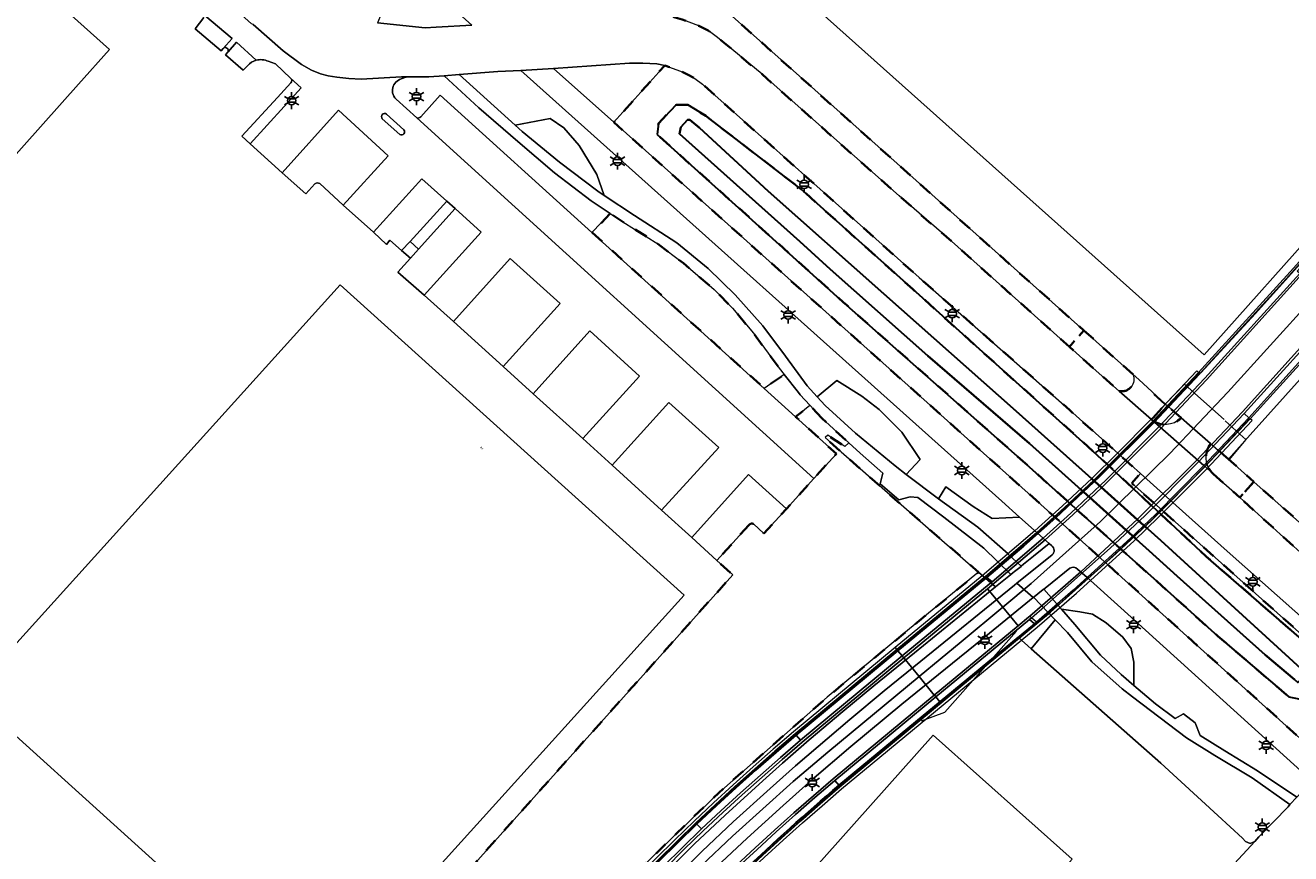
# Model space of a CAD drawing. Extents: x 105780 to 185197, y 477999 to 525027.
# Tile 184 of 256: x 109532 to 109722, y 478385 to 478509. Entities that reach past the tile are written whole.
import ezdxf
from ezdxf.enums import TextEntityAlignment as Align

# ---------------------------------------------------------------- set-up
doc = ezdxf.new("R2010")
doc.units = 0
doc.linetypes.add('XX-HIDDEN', pattern=[4, 2, -2])
for name, color, linetype, lineweight in [('B-GV-GR-BEPLANTING_CULTUUR_VASTE-PLANTENVAK-A', 252, 'Continuous', 5), ('B-GV-GR-MATERIAALGRENS-G', 252, 'XX-HIDDEN', 35), ('B-RO-IE-MEUBILAIR_WEGMEUBILAIR-S', 252, 'Continuous', 25), ('B-RO-IE-TERREINAFSCHEIDING_KUNSTMATIG_HEKWERK-G', 252, 'IE-TERREINAFSCHEIDING-KUNSTMATIG', 18), ('B-RO-IE-TERREINAFSCHEIDING_KUNSTMATIG_SCHUTTING-G', 252, 'IE-TERREINAFSCHEIDING-KUNSTMATIG-DICHT', 18), ('B-WE-GW-WATERGANG_SLOOT_INSTEEK-G', 252, 'Continuous', 30), ('B-XX-KG-KADASTRAAL_BEBOUWING-G', 252, 'Continuous', 20), ('B1-WE-GK-BESCHOEIING-G', 130, 'GK-BESCHOEIING', 35), ('B1-WE-KW-KUNSTWERK_DEK-BRUG', 252, 'Continuous', 18), ('B1-WE-KW-KUNSTWERK_GELUIDSWERING_SCHERM-G', 170, 'Continuous', 18), ('B1-WE-OG-BEBOUWING-T18', 7, 'Continuous', 18), ('B1-WE-OG-TERREIN_ERF-GV', 252, 'Continuous', 18), ('B1-WE-OG-WEG-GV', 7, 'Continuous', 18), ('B1-WE-VH-VERHARDING_ASFALT-GV', 252, 'Continuous', 18), ('B1-WE-VH-VERHARDING_BEDRIJFSVLOERPLAAT-GV', 252, 'Continuous', 18), ('B1-WE-VH-VERHARDING_BETON-GV', 252, 'Continuous', 18), ('B1-WE-VH-VERHARDING_BETONSTRAATSTEEN-GV', 252, 'Continuous', 18), ('B1-WE-VH-VERHARDING_HALFVERHARDING-GV', 252, 'Continuous', 18), ('B1-WE-VH-VERHARDING_TEGEL-GV', 252, 'Continuous', 18)]:
    doc.layers.add(name, color=color, linetype=linetype, lineweight=lineweight)
doc.styles.add('NLCS-ISO', font='NLCS-ISO.ttf')
doc.styles.add('NLCS-ISO-M200-T18', font='NLCS-ISO.ttf', dxfattribs={"height": 0.36})
doc.linetypes.add('GK-BESCHOEIING', pattern='A,30,-5,[1,NLCS.SHX,S=1,R=0,X=0,Y=0],-5', length=40)
doc.linetypes.add('IE-TERREINAFSCHEIDING-KUNSTMATIG', pattern='A,4,[82,NLCS.SHX,S=0.75,R=90,X=0,Y=0],4,-2', length=10)
doc.linetypes.add('IE-TERREINAFSCHEIDING-KUNSTMATIG-DICHT', pattern='A,8,-1,[82,NLCS.SHX,S=0.75,R=90,X=0,Y=0],-1', length=10)

# ---------------------------------------------------------------- blocks, each defined once
blk = doc.blocks.new('B-SIE-WEG_LICHTMAST-SO')
at = {"ltscale": 0.1}
for p, q in [((-1.1, 0.63), (-2.19, 1.27)), ((0, 1.27), (0, 2.53)), ((1.1, 0.63), (2.19, 1.27)), ((-1.1, -0.63), (-2.19, -1.27)), ((0, -1.27), (0, -2.53)), ((1.1, -0.63), (2.19, -1.27))]:
    blk.add_line(p, q, dxfattribs=at)
at = {"flags": 128}
for points in [[(-1.16, 0.5), (1.16, 0.5)], [(-1.16, -0.5), (1.16, -0.5)]]:
    blk.add_lwpolyline(points, dxfattribs=at)
at = {"ltscale": 0.1}
blk.add_circle((0, 0), 1.27, dxfattribs=at)
at = {"style": 'NLCS-ISO'}
blk.add_attdef('TYPE', text='', height=1.8, dxfattribs=at).set_placement((0, 2.53), align=Align.BOTTOM_CENTER)

msp = doc.modelspace()

# ---------------------------------------------------------------- linework, layer by layer
at = {"layer": 'B-GV-GR-BEPLANTING_CULTUUR_VASTE-PLANTENVAK-A', "flags": 128}
for points in [[(109586.411, 478520.31), (109586.172, 478519.853), (109585.856, 478519.25), (109588.193, 478515.86), (109588.697, 478514.623), (109588.399, 478513.408), (109587.941, 478512.492), (109586.979, 478512.034), (109586.062, 478511.163), (109585.513, 478510.522), (109584.959, 478509.208), (109592.143, 478508.469), (109593.804, 478508.565), (109599.142, 478508.892)], [(109628.124, 478502.839), (109626.925, 478503.062), (109624.833, 478503.197), (109622.829, 478503.188), (109611.446, 478502.379), (109620.489, 478494.297)], [(109606.527, 478502.096), (109603.04, 478501.926), (109597.24, 478501.465), (109605.658, 478493.87), (109610.919, 478494.855), (109612.97, 478493.458), (109615.281, 478490.814), (109617.952, 478486.455), (109619.04, 478483.312), (109623.604, 478480.328), (109629.94, 478476.202), (109634.66, 478472.353), (109638.693, 478468.412), (109642.893, 478463.737), (109646.284, 478459.204), (109649.537, 478454.742), (109651.035, 478453.101), (109653.997, 478455.527), (109657.757, 478453.165), (109660.343, 478451.199), (109663.762, 478447.795), (109666.503, 478443.7), (109664.416, 478441.443), (109669.255, 478437.772), (109670.343, 478439.578), (109674.443, 478436.606), (109677.343, 478434.829), (109681.445, 478435.02), (109678.779, 478437.407)], [(109605.658, 478493.87), (109606.712, 478492.919), (109612.326, 478488.315), (109618.079, 478483.94), (109619.04, 478483.312), (109617.952, 478486.455), (109615.281, 478490.814), (109612.97, 478493.458), (109610.919, 478494.855)], [(109648.481, 478453.391), (109648.231, 478453.713), (109646.084, 478456.427), (109643.08, 478454.358), (109647.793, 478450.093), (109649.93, 478451.826)], [(109651.035, 478453.101), (109652.254, 478451.765), (109656.801, 478447.607), (109662.734, 478442.719), (109664.416, 478441.443), (109666.503, 478443.7), (109663.762, 478447.795), (109660.343, 478451.199), (109657.757, 478453.165), (109653.997, 478455.527)], [(109655.8, 478446.174), (109655.2, 478445.645), (109652.617, 478447.311), (109652.216, 478446.996), (109654.614, 478444.804), (109668.957, 478432.28), (109675.29, 478426.778), (109677.841, 478424.562), (109679.821, 478426.17), (109680.108, 478426.403), (109676.082, 478430.378), (109670.064, 478435.002), (109666.154, 478437.954), (109665.006, 478438.085), (109663.317, 478437.646), (109660.513, 478440.021), (109660.883, 478441.605), (109657.469, 478444.653)], [(109681.445, 478435.02), (109677.343, 478434.829), (109674.443, 478436.606), (109670.343, 478439.578), (109669.255, 478437.772), (109675.163, 478433.519), (109679.705, 478429.493), (109679.703, 478429.488), (109681.682, 478427.657), (109682.052, 478427.956), (109683.543, 478429.163), (109684.818, 478430.194), (109685.874, 478431.055)], [(109687.727, 478421.192), (109689.749, 478418.907), (109693.617, 478414.3), (109696.693, 478411.398), (109698.616, 478409.768), (109698.624, 478413.238), (109698.202, 478415.308), (109696.964, 478417.005), (109694.425, 478419.145), (109692.407, 478420.466), (109690.495, 478420.807)], [(109698.392, 478408.046), (109696.849, 478409.256), (109692.304, 478413.298), (109688.629, 478417.696), (109686.78, 478419.619), (109683.176, 478415.274), (109702.68, 478398.07), (109711.202, 478390.251), (109714.92, 478386.84), (109715.381, 478386.313), (109716.087, 478386.011), (109716.774, 478386.356), (109717.382, 478387.036), (109721.795, 478391.549), (109722.019, 478391.898), (109716.363, 478395.877), (109710.789, 478399.243), (109706.516, 478401.902)]]:
    msp.add_lwpolyline(points, close=True, dxfattribs=at)
for points in [[(109589.48, 478501.119, 0.1049858), (109587.931, 478500.487)], [(109587.931, 478500.487, 0.2886532), (109587.255, 478498.721)], [(109587.255, 478498.721, 0.158917), (109587.797, 478497.765)], [(109590.881, 478494.976, 0.285375), (109591.477, 478495.093)], [(109690.124, 478427.234, 0.3371961), (109688.982, 478427.374)]]:
    msp.add_lwpolyline(points, format="xyb", dxfattribs=at)
for points in [[(109594.993, 478501.286), (109592.694, 478501.103), (109589.48, 478501.119)], [(109591.477, 478495.093), (109594.417, 478498.391), (109617.204, 478477.772), (109619.959, 478480.598), (109617.063, 478482.502), (109611.583, 478486.735), (109606.054, 478491.424), (109600.217, 478496.443), (109594.993, 478501.286)], [(109587.797, 478497.765), (109590.881, 478494.976)], [(109688.982, 478427.374), (109685.511, 478424.568), (109685.062, 478424.204), (109687.727, 478421.192), (109690.495, 478420.807), (109692.407, 478420.466), (109694.425, 478419.145), (109696.964, 478417.005), (109698.202, 478415.308), (109698.624, 478413.238), (109698.616, 478409.768), (109701.863, 478407.017), (109704.804, 478404.821), (109706.069, 478405.476), (109707.829, 478404.137), (109708.568, 478402.269), (109712.269, 478399.953), (109717.173, 478396.957), (109723.087, 478393.01), (109724.49, 478394.508), (109725.298, 478395.497), (109696.644, 478421.398)], [(109696.644, 478421.398), (109691.585, 478425.971), (109690.124, 478427.234)]]:
    msp.add_lwpolyline(points, dxfattribs=at)
at = {"layer": 'B-GV-GR-MATERIAALGRENS-G', "flags": 128}
for points in [[(109635.996, 478512.235), (109625.958, 478514.457), (109625.991, 478514.266), (109626.068, 478513.826), (109626.795, 478512.507), (109627.211, 478511.939), (109627.674, 478511.422), (109628.184, 478510.956), (109628.638, 478510.634), (109628.847, 478510.35), (109629.676, 478510.029), (109630.732, 478509.718), (109633.252, 478508.755), (109634.636, 478508.052), (109636.05, 478507.04), (109637.385, 478505.975), (109642.75, 478501.507), (109663.349, 478483.237), (109671.22, 478476.44), (109688.914, 478460.602), (109691.096, 478463.045), (109649.716, 478500)], [(109725.25, 478408.402), (109723.652, 478407.69), (109721.91, 478408.034), (109711.203, 478417.172), (109702.04, 478425.392), (109698.853, 478428.251), (109696.534, 478430.332), (109681.911, 478443.45), (109654.997, 478467.263), (109627.016, 478492.451), (109627.183, 478494.139), (109629.836, 478496.922), (109631.588, 478496.928), (109634.283, 478495.271), (109648.67, 478484.213), (109665.393, 478469.23), (109692.467, 478444.946), (109704.863, 478433.413), (109709.458, 478429.138), (109726.079, 478414.684), (109726.841, 478412.793), (109726.737, 478411.277)], [(109619.959, 478480.598), (109617.204, 478477.772), (109643.08, 478454.358), (109646.084, 478456.427), (109645.331, 478457.379), (109641.472, 478462.628), (109638.311, 478466.407), (109635.544, 478469.184), (109630.933, 478473.174), (109627.074, 478476.067), (109621.852, 478479.353)], [(109716.622, 478440.344), (109714.507, 478437.96), (109720.596, 478432.477), (109729.72, 478424.25), (109734.844, 478419.755), (109748.85, 478407.47), (109754.081, 478402.728), (109757.998, 478399.177), (109759.08, 478399.09), (109759.63, 478399.26), (109760.06, 478399.81), (109760.26, 478400.47), (109760.19, 478401.2), (109760.05, 478401.71), (109757.71, 478403.81)]]:
    msp.add_lwpolyline(points, close=True, dxfattribs=at)
for points in [[(109728.511, 478413.224), (109698.282, 478440.112), (109699.583, 478441.584), (109696.703, 478444.16), (109688.98, 478451.07), (109666.34, 478470.99), (109633.823, 478500), (109632.677, 478500.86), (109631.641, 478501.433), (109630.509, 478501.968), (109628.124, 478502.839), (109620.489, 478494.297), (109667.573, 478452.215), (109672.163, 478448.097), (109686.582, 478435.18), (109691.844, 478430.466), (109694.207, 478428.334), (109726.665, 478399.041), (109730.041, 478402.895)], [(109698.488, 478456.442), (109691.096, 478463.045), (109688.914, 478460.602), (109692.95, 478456.99), (109696.394, 478453.957)], [(109651.71, 478449.902), (109649.93, 478451.826), (109647.793, 478450.093), (109653.931, 478444.539), (109650.531, 478440.809), (109646.405, 478436.288), (109643.023, 478432.552), (109641.463, 478434.011)], [(109705.718, 478449.923), (109703.891, 478451.534), (109703.37, 478452.009), (109701.249, 478449.682)], [(109640.83, 478433.89), (109635.955, 478428.53), (109638.348, 478426.368), (109597.479, 478380.685), (109578.324, 478359.161), (109553.609, 478331.832), (109567.229, 478319.523), (109568.212, 478320.605), (109591.031, 478345.7), (109613.204, 478370.248), (109624.73, 478382.539), (109636.236, 478393.658), (109652.555, 478407.996), (109666.366, 478419.47), (109675.29, 478426.778), (109668.957, 478432.28), (109654.614, 478444.804), (109652.216, 478446.996), (109652.617, 478447.311), (109655.2, 478445.645), (109655.8, 478446.174), (109651.71, 478449.902)], [(109712.805, 478443.738), (109712.076, 478444.373), (109710.131, 478446.067)], [(109710.531, 478441.508), (109712.14, 478440.092), (109714.507, 478437.96), (109716.622, 478440.344), (109712.805, 478443.738)]]:
    msp.add_lwpolyline(points, dxfattribs=at)
for points in [[(109696.394, 478453.957, 0.6058496), (109698.488, 478456.442)], [(109701.249, 478449.682, 0.3947794), (109705.718, 478449.923)], [(109710.131, 478446.067, 0.3760515), (109710.531, 478441.508)], [(109641.463, 478434.011, 0.3220235), (109640.83, 478433.89)]]:
    msp.add_lwpolyline(points, format="xyb", dxfattribs=at)
at = {"layer": 'B-RO-IE-TERREINAFSCHEIDING_KUNSTMATIG_HEKWERK-G', "flags": 128}
for points in [[(109708.688, 478456.664), (109716.86, 478465.586), (109746.953, 478499)], [(109708.4, 478456.655), (109705.516, 478453.552), (109702.598, 478450.482), (109699.645, 478447.445), (109696.658, 478444.442), (109693.638, 478441.472), (109690.283, 478438.288), (109686.88, 478435.154), (109683.431, 478432.072), (109679.936, 478429.042), (109676.396, 478426.065), (109676.261, 478425.952), (109676.125, 478425.84), (109663.424, 478415.368)], [(109712.148, 478449.663), (109708.234, 478453.184), (109706.231, 478454.986), (109706.213, 478455.002), (109703.262, 478451.918)], [(109701.605, 478453.419), (109703.262, 478451.918)], [(109716.035, 478449.831), (109713.142, 478446.721), (109710.217, 478443.642), (109707.259, 478440.595), (109704.268, 478437.579), (109701.245, 478434.596), (109697.818, 478431.374), (109694.356, 478428.189), (109690.86, 478425.041), (109687.33, 478421.931), (109683.767, 478418.86), (109654.393, 478394.588), (109651.447, 478392.055), (109648.524, 478389.494), (109645.627, 478386.906), (109642.754, 478384.289), (109639.906, 478381.646), (109637.13, 478378.936), (109634.38, 478376.198), (109631.658, 478373.433), (109628.964, 478370.641), (109626.298, 478367.822), (109623.635, 478364.943), (109620.983, 478362.053), (109618.344, 478359.151), (109615.717, 478356.239), (109613.103, 478353.315), (109568.348, 478303.621), (109561.639, 478296.172)], [(109712.324, 478449.503), (109714.521, 478447.499)], [(109714.521, 478447.499), (109715.403, 478446.694), (109714.662, 478445.79), (109712.93, 478443.68), (109714.098, 478442.63)], [(109638.348, 478426.368), (109635.955, 478428.53)], [(109553.609, 478331.832), (109578.324, 478359.161), (109597.479, 478380.685), (109638.348, 478426.368)], [(109666.698, 478404.427), (109670.215, 478405.761), (109681, 478417.928)], [(109663.148, 478415.151), (109663.069, 478415.085), (109647.783, 478402.42), (109644.743, 478399.813), (109641.731, 478397.173), (109638.747, 478394.501), (109635.793, 478391.797), (109632.867, 478389.062), (109629.993, 478386.271), (109627.15, 478383.448), (109624.339, 478380.593), (109621.56, 478377.707), (109618.813, 478374.79), (109605.489, 478360.167), (109560.713, 478310.498), (109545.803, 478293.959), (109544.423, 478295.159), (109544.287, 478295.293), (109544.173, 478295.376)], [(109663.148, 478415.147), (109663.424, 478415.368)]]:
    msp.add_lwpolyline(points, dxfattribs=at)
at = {"layer": 'B-RO-IE-TERREINAFSCHEIDING_KUNSTMATIG_SCHUTTING-G', "flags": 128}
for points in [[(109751.147, 478503.731), (109758.585, 478511.991), (109765.343, 478519.496), (109779.537, 478535.259), (109793.729, 478551.018), (109807.929, 478566.787), (109822.197, 478582.631), (109823.141, 478583.68), (109823.495, 478583.351), (109823.839, 478583.031), (109824.182, 478583.444), (109823.474, 478584.065), (109823.835, 478584.441), (109823.632, 478584.659), (109746.541, 478499), (109722.582, 478472.378), (109708.331, 478456.719), (109708.4, 478456.655), (109708.521, 478456.542), (109708.591, 478456.619), (109721.027, 478470.301), (109722.758, 478472.206), (109746.886, 478499)], [(109831.394, 478577.698), (109831.189, 478577.866), (109830.835, 478577.471), (109830.125, 478578.113), (109829.755, 478577.725), (109830.126, 478577.423), (109830.468, 478577.08), (109815.248, 478560.177), (109801.038, 478544.396), (109786.873, 478528.665), (109772.687, 478512.91), (109760.162, 478499), (109758.49, 478497.143), (109746.146, 478483.458), (109724.754, 478459.744), (109715.886, 478449.913), (109708.992, 478442.609), (109701.905, 478435.473), (109698.101, 478431.863), (109689.491, 478424.047), (109683.988, 478419.266), (109683.674, 478418.998), (109669.483, 478407.277), (109654.323, 478394.744), (109654.287, 478394.714), (109651.344, 478392.184), (109648.425, 478389.625), (109645.531, 478387.039), (109642.661, 478384.426), (109639.817, 478381.785), (109639.792, 478381.766), (109637.011, 478379.05), (109634.256, 478376.307), (109631.529, 478373.537), (109628.83, 478370.74), (109626.158, 478367.916), (109623.498, 478365.04), (109620.85, 478362.153), (109618.215, 478359.255), (109615.591, 478356.345), (109612.98, 478353.425), (109612.936, 478353.377), (109598.017, 478336.844), (109583.135, 478320.295), (109568.237, 478303.728), (109568.348, 478303.621), (109568.403, 478303.568), (109613.152, 478353.272), (109615.766, 478356.195), (109618.392, 478359.107), (109621.031, 478362.008), (109623.682, 478364.898), (109626.345, 478367.777), (109629.011, 478370.595), (109631.705, 478373.387), (109634.426, 478376.152), (109637.175, 478378.889), (109639.951, 478381.599), (109642.798, 478384.242), (109645.671, 478386.858), (109648.568, 478389.446), (109651.49, 478392.006), (109654.436, 478394.538), (109686.099, 478420.776), (109695.959, 478429.566), (109701.29, 478434.549), (109709.164, 478442.456), (109716.081, 478449.785), (109730.384, 478465.543), (109760.51, 478499)], [(109745.694, 478495.679), (109748.685, 478499), (109752.141, 478502.838), (109751.867, 478503.083), (109748.191, 478499), (109723.526, 478471.604), (109709.254, 478455.872), (109702.327, 478448.535), (109694.444, 478440.639), (109689.134, 478435.643), (109684.974, 478431.889), (109677.297, 478425.307), (109676.866, 478424.95), (109663.804, 478414.187), (109663.967, 478413.988), (109663.982, 478413.969), (109664.045, 478413.893), (109676.618, 478424.245), (109685.259, 478431.634), (109689.419, 478435.389), (109693.797, 478439.492), (109702.612, 478448.281), (109709.534, 478455.615)], [(109751.498, 478503.415), (109751.183, 478503.697), (109751.147, 478503.731), (109746.886, 478499), (109722.758, 478472.206), (109721.027, 478470.301), (109708.591, 478456.619), (109708.521, 478456.542), (109701.583, 478449.196), (109693.459, 478441.074), (109686.864, 478434.919), (109682.072, 478430.667), (109676.522, 478425.959), (109677.297, 478425.307), (109684.974, 478431.889), (109689.134, 478435.643), (109694.444, 478440.639), (109702.327, 478448.535), (109709.254, 478455.872), (109723.526, 478471.604), (109723.146, 478471.937), (109747.521, 478499)], [(109757.778, 478497.781), (109757.491, 478498.038), (109751.036, 478490.869), (109714.928, 478450.85), (109707.989, 478443.5), (109699.178, 478434.711), (109690.616, 478426.84), (109682.975, 478420.163), (109683.054, 478420.093), (109683.246, 478419.923), (109685.192, 478421.595), (109695.049, 478430.376), (109700.259, 478435.24), (109708.256, 478443.263), (109715.177, 478450.593), (109729.425, 478466.29)], [(109676.321, 478426.128), (109684.036, 478432.733), (109688.193, 478436.481), (109692.571, 478440.58), (109701.391, 478449.367), (109708.331, 478456.719), (109708.048, 478456.981), (109701.185, 478449.71), (109696.096, 478444.56), (109692.282, 478440.837), (109687.904, 478436.738), (109683.748, 478432.991), (109675.817, 478426.209), (109662.763, 478415.453), (109663.008, 478415.155), (109676.064, 478425.913)], [(109708.521, 478456.542), (109708.4, 478456.655), (109708.331, 478456.719), (109701.391, 478449.367), (109692.571, 478440.58), (109688.193, 478436.481), (109684.036, 478432.733), (109676.321, 478426.128), (109676.396, 478426.065), (109676.522, 478425.959), (109682.072, 478430.667), (109686.864, 478434.919), (109693.459, 478441.074), (109701.583, 478449.196)], [(109716.081, 478449.785), (109709.164, 478442.456), (109701.29, 478434.549), (109695.959, 478429.566), (109686.099, 478420.776), (109654.436, 478394.538), (109651.49, 478392.006), (109648.568, 478389.446), (109645.671, 478386.858), (109642.798, 478384.242), (109639.951, 478381.599), (109637.175, 478378.889), (109634.426, 478376.152), (109631.705, 478373.387), (109629.011, 478370.595), (109626.345, 478367.777), (109623.682, 478364.898), (109621.031, 478362.008), (109618.392, 478359.107), (109615.766, 478356.195), (109613.152, 478353.272), (109568.403, 478303.568), (109568.711, 478303.299), (109613.457, 478352.998), (109616.07, 478355.92), (109618.695, 478358.831), (109621.333, 478361.731), (109623.983, 478364.62), (109626.645, 478367.498), (109629.308, 478370.312), (109631.999, 478373.1), (109634.716, 478375.861), (109637.461, 478378.596), (109640.233, 478381.303), (109643.077, 478383.942), (109645.946, 478386.555), (109648.839, 478389.14), (109651.758, 478391.697), (109654.7, 478394.226), (109684.072, 478418.497), (109689.97, 478423.617), (109698.583, 478431.437), (109702.383, 478435.047), (109709.47, 478442.184), (109716.384, 478449.51)], [(109676.522, 478425.959), (109676.396, 478426.065), (109676.321, 478426.128), (109676.064, 478425.913), (109663.008, 478415.155), (109663.069, 478415.081), (109663.171, 478414.957)], [(109682.943, 478419.667), (109683.246, 478419.923), (109683.054, 478420.093), (109682.975, 478420.163), (109682.8, 478420.013), (109681.231, 478418.717), (109668.632, 478408.312), (109668.7, 478408.229), (109668.859, 478408.036)], [(109663.008, 478415.155), (109662.763, 478415.453), (109647.473, 478402.782), (109644.429, 478400.171), (109641.412, 478397.527), (109638.424, 478394.852), (109635.465, 478392.145), (109632.535, 478389.406), (109629.657, 478386.61), (109626.811, 478383.783), (109623.995, 478380.924), (109621.212, 478378.034), (109618.461, 478375.113), (109605.131, 478360.484), (109560.366, 478310.812), (109560.663, 478310.552), (109605.418, 478360.226), (109618.744, 478374.85), (109621.491, 478377.768), (109624.271, 478380.655), (109627.083, 478383.511), (109629.926, 478386.335), (109632.801, 478389.127), (109635.728, 478391.863), (109638.684, 478394.567), (109641.668, 478397.239), (109644.681, 478399.88), (109647.722, 478402.488)], [(109590.684, 478343.493), (109605.551, 478359.989), (109605.61, 478360.055), (109618.93, 478374.674), (109621.674, 478377.589), (109624.45, 478380.472), (109627.258, 478383.325), (109630.097, 478386.146), (109632.968, 478388.936), (109635.897, 478391.671), (109638.855, 478394.375), (109641.841, 478397.047), (109644.855, 478399.689), (109647.896, 478402.299), (109663.171, 478414.957), (109663.069, 478415.081), (109663.008, 478415.155), (109647.722, 478402.488), (109644.681, 478399.88), (109641.668, 478397.239), (109638.684, 478394.567), (109635.728, 478391.863), (109632.801, 478389.127), (109629.926, 478386.335), (109627.083, 478383.511), (109624.271, 478380.655), (109621.491, 478377.768), (109618.744, 478374.85), (109605.418, 478360.226), (109560.663, 478310.552), (109560.713, 478310.494), (109560.831, 478310.357), (109575.772, 478326.905)], [(109664.045, 478413.893), (109663.982, 478413.969), (109663.967, 478413.988), (109663.804, 478414.187), (109648.539, 478401.538), (109645.508, 478398.938), (109642.505, 478396.306), (109639.53, 478393.642), (109636.583, 478390.947), (109633.666, 478388.22), (109630.8, 478385.436), (109627.965, 478382.621), (109625.162, 478379.774), (109622.39, 478376.897), (109619.65, 478373.989), (109606.351, 478359.39), (109606.292, 478359.325), (109606.484, 478359.154), (109606.576, 478359.071), (109619.939, 478373.737), (109622.673, 478376.641), (109625.439, 478379.513), (109628.237, 478382.355), (109631.067, 478385.166), (109633.928, 478387.944), (109636.841, 478390.666), (109639.783, 478393.357), (109642.753, 478396.017), (109645.751, 478398.645), (109648.777, 478401.241)], [(109668.859, 478408.036), (109668.7, 478408.229), (109668.632, 478408.312), (109653.422, 478395.737), (109650.462, 478393.192), (109647.527, 478390.62), (109644.616, 478388.019), (109641.73, 478385.391), (109638.869, 478382.736), (109636.079, 478380.013), (109633.317, 478377.263), (109630.582, 478374.485), (109627.876, 478371.68), (109625.197, 478368.848), (109622.53, 478365.964), (109619.875, 478363.07), (109617.232, 478360.164), (109614.602, 478357.248), (109611.983, 478354.32), (109611.938, 478354.271), (109612.018, 478354.199), (109612.205, 478354.032), (109612.249, 478354.081), (109614.863, 478357.003), (109617.489, 478359.915), (109620.127, 478362.815), (109622.777, 478365.704), (109625.439, 478368.583), (109625.459, 478368.604), (109628.135, 478371.433), (109630.838, 478374.235), (109633.57, 478377.01), (109636.329, 478379.757), (109639.115, 478382.477), (109639.148, 478382.508), (109641.999, 478385.154), (109644.875, 478387.773), (109647.776, 478390.364), (109650.702, 478392.928), (109653.652, 478395.464), (109653.687, 478395.493)]]:
    msp.add_lwpolyline(points, close=True, dxfattribs=at)
at = {"layer": 'B-WE-GW-WATERGANG_SLOOT_INSTEEK-G', "flags": 128}
for points in [[(109627.016, 478492.451), (109654.997, 478467.263), (109681.911, 478443.45), (109696.534, 478430.332), (109698.853, 478428.251), (109702.04, 478425.392), (109711.203, 478417.172), (109721.91, 478408.034), (109723.652, 478407.69), (109725.25, 478408.402), (109726.737, 478411.277), (109726.841, 478412.793), (109726.079, 478414.684), (109709.458, 478429.138), (109704.863, 478433.413), (109692.467, 478444.946), (109665.393, 478469.23), (109648.67, 478484.213), (109634.283, 478495.271), (109631.588, 478496.928), (109629.836, 478496.922), (109627.183, 478494.139)], [(109723.234, 478410.178), (109722.724, 478410.659), (109718.349, 478414.343), (109705.131, 478426.153), (109700.911, 478429.947), (109682.952, 478446.093), (109667.677, 478459.246), (109652.98, 478472.265), (109648.445, 478476.419), (109630.347, 478492.568), (109630.551, 478493.552), (109631.575, 478494.687), (109631.924, 478494.676), (109633.344, 478493.469), (109643.661, 478483.959), (109661.023, 478468.531), (109680.941, 478450.929), (109702.641, 478431.507), (109706.186, 478428.335), (109724.272, 478411.778), (109724.312, 478411.194)], [(109724.312, 478411.194), (109724.272, 478411.778), (109706.186, 478428.335), (109702.641, 478431.507), (109680.941, 478450.929), (109661.023, 478468.531), (109643.661, 478483.959), (109633.344, 478493.469), (109631.924, 478494.676), (109631.575, 478494.687), (109630.551, 478493.552), (109630.347, 478492.568), (109648.445, 478476.419), (109652.98, 478472.265), (109667.677, 478459.246), (109682.952, 478446.093), (109700.911, 478429.947), (109705.131, 478426.153), (109718.349, 478414.343), (109722.724, 478410.659), (109723.234, 478410.178)]]:
    msp.add_lwpolyline(points, close=True, dxfattribs=at)
at = {"layer": 'B-XX-KG-KADASTRAAL_BEBOUWING-G', "flags": 128}
for points in [[(109506.261, 478640.783), (109510.908, 478636.607), (109579.396, 478575.074), (109587.729, 478584.4), (109588.17, 478584.006), (109588.628, 478584.519), (109591.223, 478582.2), (109592.946, 478584.128), (109595.29, 478586.752), (109598.17, 478584.179), (109637.55, 478548.99), (109635.864, 478547.103), (109638.328, 478544.901), (109637.814, 478544.325), (109638.351, 478543.845), (109627.796, 478532.033), (109709.19, 478459.407), (109746.329, 478501.031), (109535.603, 478689.813), (109498.181, 478648.042)], [(109498.11, 478505.281), (109501.279, 478502.454), (109499.089, 478500), (109468.544, 478465.773), (109491.442, 478445.524), (109540.057, 478500), (109544.731, 478505.237), (109521.828, 478525.676), (109510.336, 478512.666), (109507.159, 478515.501), (109514.733, 478523.988), (109504.716, 478532.928), (109487.387, 478513.511), (109497.445, 478504.536)], [(109579.365, 478469.892), (109523.76, 478408.41), (109575.357, 478361.743), (109631.052, 478423.318)], [(109607.405, 478291.93), (109607.562, 478292.106), (109621.626, 478307.879), (109631.04, 478299.486), (109650.895, 478321.756), (109641.449, 478330.179), (109659.917, 478350.893), (109669.422, 478342.418), (109689.357, 478364.777), (109679.95, 478373.164), (109689.331, 478383.685), (109668.457, 478402.295), (109586.597, 478310.482)]]:
    msp.add_lwpolyline(points, close=True, dxfattribs=at)
at = {"layer": 'B1-WE-GK-BESCHOEIING-G', "flags": 128}
for points in [[(109700.607, 478433.328), (109692.252, 478440.805)], [(109690.552, 478439.261), (109698.882, 478431.771)]]:
    msp.add_lwpolyline(points, dxfattribs=at)
at = {"layer": 'B1-WE-KW-KUNSTWERK_DEK-BRUG', "flags": 128}
for points in [[(109722.582, 478472.378), (109708.331, 478456.719), (109708.048, 478456.981), (109701.185, 478449.71), (109696.096, 478444.56), (109692.282, 478440.837), (109687.904, 478436.738), (109683.748, 478432.991), (109675.817, 478426.209), (109662.763, 478415.453), (109647.473, 478402.782), (109644.429, 478400.171), (109641.412, 478397.527), (109638.424, 478394.852), (109635.465, 478392.145), (109632.535, 478389.406), (109629.657, 478386.61), (109626.811, 478383.783)], [(109643.077, 478383.942), (109645.946, 478386.555), (109648.839, 478389.14), (109651.758, 478391.697), (109654.7, 478394.226), (109684.072, 478418.497), (109689.97, 478423.617), (109698.583, 478431.437), (109702.383, 478435.047), (109709.47, 478442.184), (109716.384, 478449.51), (109716.081, 478449.785), (109730.384, 478465.543)]]:
    msp.add_lwpolyline(points, dxfattribs=at)
at = {"layer": 'B1-WE-KW-KUNSTWERK_GELUIDSWERING_SCHERM-G', "flags": 128}
msp.add_lwpolyline([(109708.427, 478456.77), (109708.591, 478456.619), (109712.723, 478461.084), (109721.027, 478470.301), (109758.585, 478511.991), (109765.343, 478519.496), (109779.537, 478535.259), (109793.729, 478551.018), (109807.929, 478566.787), (109818.541, 478578.544), (109822.197, 478582.631), (109822.04, 478582.772)], dxfattribs=at)
at = {"layer": 'B1-WE-OG-TERREIN_ERF-GV', "flags": 128}
for points in [[(109535.603, 478689.813), (109746.329, 478501.031), (109709.19, 478459.407), (109627.796, 478532.033), (109638.351, 478543.845), (109637.814, 478544.325), (109638.328, 478544.901), (109635.864, 478547.103), (109637.55, 478548.99), (109598.17, 478584.179), (109595.29, 478586.752), (109592.946, 478584.128), (109591.223, 478582.2), (109588.628, 478584.519), (109588.17, 478584.006), (109587.729, 478584.4), (109579.396, 478575.074), (109510.908, 478636.607), (109506.261, 478640.783), (109498.181, 478648.042)], [(109579.365, 478469.892), (109631.052, 478423.318), (109575.357, 478361.743), (109523.76, 478408.41)], [(109732.718, 478465.985), (109729.781, 478462.664), (109716.079, 478447.388), (109712.805, 478443.738), (109716.622, 478440.344), (109757.71, 478403.81), (109762.708, 478409.22), (109762.83, 478408.98), (109765.98, 478406.61), (109769.461, 478409.499), (109769.472, 478410.012), (109774.193, 478415.245), (109759.396, 478428.595), (109766.021, 478435.939)], [(109650.895, 478321.756), (109631.04, 478299.486), (109621.626, 478307.879), (109607.562, 478292.106), (109607.405, 478291.93), (109586.597, 478310.482), (109668.457, 478402.295), (109689.331, 478383.685), (109679.95, 478373.164), (109689.357, 478364.777), (109669.422, 478342.418), (109659.917, 478350.893), (109641.449, 478330.179)]]:
    msp.add_lwpolyline(points, close=True, dxfattribs=at)
for points in [[(109635.996, 478512.235), (109649.716, 478500), (109691.096, 478463.045), (109698.488, 478456.442), (109699.333, 478455.688), (109703.37, 478452.009), (109703.891, 478451.534), (109705.718, 478449.923), (109706.985, 478448.807), (109710.131, 478446.067), (109712.076, 478444.373), (109712.805, 478443.738), (109716.079, 478447.388), (109729.781, 478462.664), (109732.718, 478465.985), (109732.556, 478466.131), (109763.113, 478500), (109819.851, 478562.888)], [(109521.828, 478525.676), (109544.731, 478505.237), (109540.057, 478500), (109491.442, 478445.524), (109477.851, 478430.295), (109464.395, 478415.216), (109441.615, 478435.545), (109441.716, 478435.658), (109435.877, 478440.868), (109445.869, 478452.065), (109451.735, 478446.83), (109454.848, 478450.318), (109448.965, 478455.568), (109459.116, 478466.943), (109464.946, 478461.741), (109468.544, 478465.773), (109499.089, 478500), (109501.279, 478502.454), (109498.11, 478505.281), (109497.445, 478504.536), (109487.387, 478513.511)], [(109561.778, 478505.372), (109561.495, 478505.007), (109557.591, 478508.344), (109558.904, 478510.051)], [(109565.499, 478502.838), (109564.79, 478502.124), (109562.128, 478504.437), (109562.44, 478504.772), (109562.515, 478504.859), (109562.523, 478504.869)], [(109571.934, 478500.923), (109569.656, 478503.048), (109568.578, 478503.453)], [(109575.582, 478485.038), (109574.207, 478483.535), (109570.671, 478486.734), (109565.869, 478491.085), (109564.625, 478492.212), (109569.947, 478498.011), (109571.969, 478500.214)], [(109579.841, 478481.876), (109576.295, 478485.097)], [(109597.479, 478380.685), (109638.348, 478426.368), (109635.955, 478428.53), (109632.189, 478431.987), (109627.647, 478436.08), (109620.236, 478442.852), (109615.819, 478446.808), (109608.364, 478453.548), (109603.862, 478457.654), (109596.412, 478464.376), (109592.012, 478468.344), (109588.041, 478471.809), (109589.927, 478473.898), (109588.61, 478475.045), (109586.855, 478476.603), (109586.341, 478475.97), (109584.373, 478477.804), (109579.841, 478481.876)], [(109703.83, 478371.79), (109708.74, 478377.38), (109713.149, 478382.4), (109716.774, 478386.356), (109716.087, 478386.011), (109715.381, 478386.313), (109714.92, 478386.84), (109711.202, 478390.251), (109702.68, 478398.07), (109683.176, 478415.274), (109681.208, 478417.01), (109679.504, 478415.603), (109669.533, 478407.367), (109666.942, 478405.23), (109654.262, 478394.772)]]:
    msp.add_lwpolyline(points, dxfattribs=at)
at = {"layer": 'B1-WE-OG-TERREIN_ERF-GV'}
for points in [[(109562.523, 478504.869, 0.852642), (109561.778, 478505.372)], [(109566.753, 478503.604, 0.1416867), (109565.499, 478502.838)], [(109568.578, 478503.453, 0.1776806), (109566.753, 478503.604)], [(109571.969, 478500.214, 0.3977768), (109571.934, 478500.923)], [(109576.295, 478485.097, 0.3706148), (109575.582, 478485.038)], [(109654.262, 478394.772, 0.0133128), (109639.8, 478381.746)]]:
    msp.add_lwpolyline(points, format="xyb", dxfattribs=at)
at = {"layer": 'B1-WE-OG-WEG-GV', "flags": 128}
msp.add_lwpolyline([(109677.841, 478424.562), (109675.29, 478426.778), (109666.366, 478419.47), (109652.555, 478407.996), (109636.236, 478393.658), (109624.73, 478382.539), (109613.204, 478370.248), (109591.031, 478345.7), (109568.212, 478320.605), (109567.229, 478319.523), (109552.697, 478303.528), (109555.077, 478301.363), (109573.281, 478321.46), (109610.791, 478362.985), (109618.217, 478371.15), (109625.975, 478379.316), (109632.628, 478386.001), (109637.223, 478390.308), (109642.849, 478395.437), (109645.844, 478398.091), (109649.836, 478401.586), (109654.884, 478405.835), (109659.563, 478409.715), (109665.648, 478414.661)], close=True, dxfattribs=at)
msp.add_lwpolyline([(109654.262, 478394.772), (109666.942, 478405.23), (109669.533, 478407.367), (109679.504, 478415.603), (109681.208, 478417.01), (109683.176, 478415.274), (109686.78, 478419.619), (109683.533, 478422.995), (109683.465, 478422.939), (109675.795, 478416.719), (109663.765, 478406.963), (109656.087, 478400.586), (109650.246, 478395.576), (109645.936, 478391.754), (109640.539, 478386.848), (109635.922, 478382.508)], dxfattribs=at)
at = {"layer": 'B1-WE-OG-WEG-GV'}
msp.add_lwpolyline([(109639.8, 478381.746, -0.0133128), (109654.262, 478394.772)], format="xyb", dxfattribs=at)
at = {"layer": 'B1-WE-VH-VERHARDING_ASFALT-GV', "flags": 128}
for points in [[(109558.904, 478510.051), (109557.591, 478508.344), (109561.495, 478505.007), (109561.778, 478505.372), (109563.124, 478506.871), (109559.063, 478510.331)], [(109566.292, 478508.996), (109570.821, 478505.012), (109573.584, 478502.985), (109575.056, 478502.139), (109576.417, 478501.581), (109577.555, 478501.257), (109578.868, 478501.055), (109580.684, 478500.892), (109582.503, 478500.766), (109588.564, 478501.124), (109589.48, 478501.119), (109592.694, 478501.103), (109594.993, 478501.286), (109597.24, 478501.465), (109603.04, 478501.926), (109606.527, 478502.096), (109611.446, 478502.379), (109622.829, 478503.188), (109624.833, 478503.197), (109626.925, 478503.062), (109628.124, 478502.839), (109630.509, 478501.968), (109631.641, 478501.433), (109632.677, 478500.86), (109633.823, 478500), (109666.34, 478470.99), (109688.98, 478451.07), (109696.703, 478444.16), (109699.583, 478441.584), (109704.028, 478437.607), (109712.62, 478429.92), (109725.44, 478418.55)], [(109599.142, 478508.892), (109593.804, 478508.565), (109592.143, 478508.469), (109584.959, 478509.208)], [(109714.507, 478437.96), (109712.14, 478440.092), (109710.531, 478441.508), (109709.106, 478442.763), (109701.727, 478449.261), (109701.249, 478449.682), (109696.394, 478453.957), (109692.95, 478456.99), (109688.914, 478460.602), (109671.22, 478476.44), (109663.349, 478483.237), (109642.75, 478501.507), (109637.385, 478505.975), (109636.05, 478507.04), (109634.636, 478508.052), (109633.252, 478508.755), (109630.732, 478509.718)], [(109566.753, 478503.604), (109563.777, 478506.332), (109562.523, 478504.869), (109562.515, 478504.859), (109562.44, 478504.772), (109562.128, 478504.437), (109564.79, 478502.124), (109565.499, 478502.838)], [(109729.72, 478424.25), (109720.596, 478432.477), (109714.507, 478437.96)], [(109723.087, 478393.01), (109722.019, 478391.898), (109721.795, 478391.549), (109717.382, 478387.036), (109716.774, 478386.356), (109713.149, 478382.4), (109708.74, 478377.38), (109703.83, 478371.79), (109624.61, 478282.95), (109622.5, 478280.59), (109617.34, 478275.14), (109608.94, 478266.06)]]:
    msp.add_lwpolyline(points, dxfattribs=at)
at = {"layer": 'B1-WE-VH-VERHARDING_ASFALT-GV'}
msp.add_lwpolyline([(109565.499, 478502.838, -0.1416867), (109566.753, 478503.604)], format="xyb", dxfattribs=at)
at = {"layer": 'B1-WE-VH-VERHARDING_BEDRIJFSVLOERPLAAT-GV', "flags": 128}
msp.add_lwpolyline([(109591.13, 478475.231), (109589.867, 478476.415), (109588.61, 478475.045), (109589.927, 478473.898)], close=True, dxfattribs=at)
at = {"layer": 'B1-WE-VH-VERHARDING_BETON-GV', "flags": 128}
for points in [[(109758.49, 478497.143), (109758.137, 478497.459), (109729.805, 478465.988), (109729.425, 478466.29), (109715.177, 478450.593), (109715.886, 478449.913), (109724.754, 478459.744), (109746.146, 478483.458)], [(109748.365, 478493.274), (109745.694, 478495.679), (109709.534, 478455.615), (109702.612, 478448.281), (109693.797, 478439.492), (109689.419, 478435.389), (109685.259, 478431.634), (109676.618, 478424.245), (109678.905, 478421.504), (109683.179, 478425.071), (109693.6, 478434.389), (109704.031, 478444.586), (109712.731, 478453.785), (109725.425, 478467.804), (109732.212, 478474.792), (109737.375, 478480.509), (109742.941, 478487.25)], [(109751.036, 478490.869), (109748.365, 478493.274), (109742.941, 478487.25), (109737.375, 478480.509), (109732.212, 478474.792), (109725.425, 478467.804), (109712.731, 478453.785), (109704.031, 478444.586), (109693.6, 478434.389), (109683.179, 478425.071), (109678.905, 478421.504), (109681.231, 478418.717), (109682.8, 478420.013), (109682.975, 478420.163), (109690.616, 478426.84), (109699.178, 478434.711), (109707.989, 478443.5), (109714.928, 478450.85)], [(109677.297, 478425.307), (109676.522, 478425.959), (109663.171, 478414.957), (109663.804, 478414.187), (109676.866, 478424.95)], [(109678.905, 478421.504), (109676.618, 478424.245), (109664.045, 478413.893), (109666.334, 478411.108), (109672.661, 478416.293)], [(109681.231, 478418.717), (109678.905, 478421.504), (109672.661, 478416.293), (109666.334, 478411.108), (109668.632, 478408.312)], [(109683.674, 478418.998), (109682.943, 478419.667), (109668.859, 478408.036), (109669.483, 478407.277)], [(109683.246, 478419.923), (109682.943, 478419.667), (109683.674, 478418.998), (109683.988, 478419.266)], [(109663.804, 478414.187), (109663.171, 478414.957), (109647.896, 478402.299), (109648.539, 478401.538)], [(109666.334, 478411.108), (109664.045, 478413.893), (109648.777, 478401.241), (109645.751, 478398.645), (109642.753, 478396.017), (109639.783, 478393.357), (109636.841, 478390.666), (109633.928, 478387.944), (109631.067, 478385.166), (109628.237, 478382.355), (109625.439, 478379.513), (109622.673, 478376.641), (109619.939, 478373.737), (109606.576, 478359.071), (109609.255, 478356.673), (109623.639, 478372.434), (109633.652, 478382.755), (109638.335, 478387.151), (109647.448, 478395.346), (109652.614, 478399.763)], [(109669.483, 478407.277), (109668.859, 478408.036), (109653.687, 478395.493), (109654.323, 478394.744)], [(109648.539, 478401.538), (109647.896, 478402.299), (109644.855, 478399.689), (109641.841, 478397.047), (109638.855, 478394.375), (109635.897, 478391.671), (109632.968, 478388.936), (109633.666, 478388.22), (109636.583, 478390.947), (109639.53, 478393.642), (109642.505, 478396.306), (109645.508, 478398.938)], [(109654.323, 478394.744), (109653.687, 478395.493), (109653.652, 478395.464), (109650.702, 478392.928), (109647.776, 478390.364), (109644.875, 478387.773), (109641.999, 478385.154), (109639.148, 478382.508), (109639.817, 478381.785), (109642.661, 478384.426), (109645.531, 478387.039), (109648.425, 478389.625), (109651.344, 478392.184), (109654.287, 478394.714)], [(109633.666, 478388.22), (109632.968, 478388.936), (109630.097, 478386.146), (109627.258, 478383.325), (109624.45, 478380.472), (109621.674, 478377.589), (109618.93, 478374.674), (109619.65, 478373.989), (109622.39, 478376.897), (109625.162, 478379.774), (109627.965, 478382.621), (109630.8, 478385.436)]]:
    msp.add_lwpolyline(points, close=True, dxfattribs=at)
msp.add_lwpolyline([(109638.869, 478382.736), (109641.73, 478385.391), (109644.616, 478388.019), (109647.527, 478390.62), (109650.462, 478393.192), (109653.422, 478395.737), (109668.632, 478408.312), (109666.334, 478411.108), (109652.614, 478399.763), (109647.448, 478395.346), (109638.335, 478387.151), (109633.652, 478382.755)], dxfattribs=at)
at = {"layer": 'B1-WE-VH-VERHARDING_BETONSTRAATSTEEN-GV', "flags": 128}
for points in [[(109589.48, 478501.119), (109588.564, 478501.124), (109582.503, 478500.766), (109580.684, 478500.892), (109578.868, 478501.055), (109577.555, 478501.257), (109576.417, 478501.581), (109575.056, 478502.139), (109573.584, 478502.985), (109570.821, 478505.012), (109566.292, 478508.996), (109566.068, 478509.071), (109562.512, 478512.294), (109559.06, 478515.423), (109558.808, 478515.651), (109558.512, 478515.917), (109556.958, 478514.232), (109558.401, 478512.975), (109559.028, 478512.175)], [(109559.063, 478510.331), (109563.124, 478506.871), (109561.778, 478505.372)], [(109562.523, 478504.869), (109563.777, 478506.332), (109566.753, 478503.604)], [(109568.578, 478503.453), (109569.656, 478503.048), (109571.934, 478500.923), (109573.517, 478499.463), (109565.869, 478491.085), (109570.671, 478486.734), (109579.106, 478496.096)], [(109579.106, 478496.096), (109586.562, 478489.262), (109579.841, 478481.876), (109584.373, 478477.804), (109591.659, 478485.834), (109595.419, 478482.462), (109596.64, 478481.334), (109600.543, 478477.795), (109592.012, 478468.344), (109596.412, 478464.376), (109604.936, 478473.832), (109612.416, 478467.073), (109603.862, 478457.654), (109608.364, 478453.548), (109616.904, 478463.002), (109624.355, 478456.208), (109615.819, 478446.808), (109620.236, 478442.852), (109628.756, 478452.258), (109636.234, 478445.479), (109627.647, 478436.08), (109632.189, 478431.987), (109640.719, 478441.446), (109646.405, 478436.288), (109650.531, 478440.809), (109590.881, 478494.976), (109587.797, 478497.765)], [(109590.881, 478494.976), (109650.531, 478440.809), (109653.931, 478444.539), (109647.793, 478450.093), (109643.08, 478454.358), (109617.204, 478477.772), (109594.417, 478498.391), (109591.477, 478495.093)], [(109576.295, 478485.097), (109579.841, 478481.876), (109586.562, 478489.262), (109579.106, 478496.096), (109570.671, 478486.734)], [(109588.347, 478492.487), (109585.707, 478494.841)], [(109586.325, 478495.529), (109588.923, 478493.174)], [(109570.671, 478486.734), (109574.207, 478483.535), (109575.582, 478485.038)], [(109696.394, 478453.957), (109701.249, 478449.682), (109703.37, 478452.009), (109699.333, 478455.688), (109698.488, 478456.442)], [(109701.249, 478449.682), (109701.727, 478449.261), (109709.106, 478442.763), (109710.531, 478441.508)], [(109710.131, 478446.067), (109706.985, 478448.807), (109705.718, 478449.923)], [(109646.405, 478436.288), (109640.719, 478441.446), (109632.189, 478431.987), (109635.955, 478428.53), (109640.83, 478433.89)], [(109641.463, 478434.011), (109643.023, 478432.552), (109646.405, 478436.288)]]:
    msp.add_lwpolyline(points, dxfattribs=at)
at = {"layer": 'B1-WE-VH-VERHARDING_BETONSTRAATSTEEN-GV'}
for points in [[(109561.778, 478505.372, -0.852642), (109562.523, 478504.869)], [(109566.753, 478503.604, -0.1776806), (109568.578, 478503.453)], [(109587.931, 478500.487, -0.1049858), (109589.48, 478501.119)], [(109587.255, 478498.721, -0.2886532), (109587.931, 478500.487)], [(109587.797, 478497.765, -0.158917), (109587.255, 478498.721)], [(109585.707, 478494.841, -0.9162446), (109586.325, 478495.529)], [(109591.477, 478495.093, -0.285375), (109590.881, 478494.976)], [(109588.923, 478493.174, -0.9370936), (109588.347, 478492.487)], [(109575.582, 478485.038, -0.3706148), (109576.295, 478485.097)], [(109698.488, 478456.442, -0.6058496), (109696.394, 478453.957)], [(109705.718, 478449.923, -0.3947794), (109701.249, 478449.682)], [(109710.531, 478441.508, -0.3760515), (109710.131, 478446.067)], [(109640.83, 478433.89, -0.3220235), (109641.463, 478434.011)]]:
    msp.add_lwpolyline(points, format="xyb", dxfattribs=at)
at = {"layer": 'B1-WE-VH-VERHARDING_BETONSTRAATSTEEN-GV', "flags": 128}
for points in [[(109588.61, 478475.045), (109589.867, 478476.415), (109595.419, 478482.462), (109591.659, 478485.834), (109584.373, 478477.804), (109586.341, 478475.97), (109586.855, 478476.603)], [(109596.64, 478481.334), (109595.419, 478482.462), (109589.867, 478476.415), (109591.13, 478475.231)], [(109592.012, 478468.344), (109600.543, 478477.795), (109596.64, 478481.334), (109591.13, 478475.231), (109589.927, 478473.898), (109588.041, 478471.809)], [(109612.416, 478467.073), (109604.936, 478473.832), (109596.412, 478464.376), (109603.862, 478457.654)], [(109624.355, 478456.208), (109616.904, 478463.002), (109608.364, 478453.548), (109615.819, 478446.808)], [(109636.234, 478445.479), (109628.756, 478452.258), (109620.236, 478442.852), (109627.647, 478436.08)]]:
    msp.add_lwpolyline(points, close=True, dxfattribs=at)
at = {"layer": 'B1-WE-VH-VERHARDING_HALFVERHARDING-GV', "flags": 128}
for points in [[(109675.163, 478433.519), (109669.255, 478437.772), (109664.416, 478441.443), (109662.734, 478442.719), (109656.801, 478447.607), (109652.254, 478451.765), (109651.035, 478453.101), (109649.537, 478454.742), (109646.284, 478459.204), (109642.893, 478463.737), (109638.693, 478468.412), (109634.66, 478472.353), (109629.94, 478476.202), (109623.604, 478480.328), (109619.04, 478483.312), (109618.079, 478483.94), (109612.326, 478488.315), (109606.712, 478492.919), (109605.658, 478493.87), (109597.24, 478501.465), (109594.993, 478501.286), (109600.217, 478496.443), (109606.054, 478491.424), (109611.583, 478486.735), (109617.063, 478482.502), (109619.959, 478480.598), (109621.852, 478479.353), (109627.074, 478476.067), (109630.933, 478473.174), (109635.544, 478469.184), (109638.311, 478466.407), (109641.472, 478462.628), (109645.331, 478457.379), (109646.084, 478456.427), (109648.231, 478453.713), (109648.481, 478453.391), (109649.93, 478451.826), (109651.71, 478449.902), (109655.8, 478446.174), (109657.469, 478444.653), (109660.883, 478441.605), (109660.513, 478440.021), (109663.317, 478437.646), (109665.006, 478438.085), (109666.154, 478437.954), (109670.064, 478435.002), (109676.082, 478430.378), (109680.108, 478426.403), (109680.446, 478426.677), (109680.685, 478426.867), (109681.657, 478427.637), (109681.682, 478427.657), (109679.703, 478429.488), (109679.705, 478429.493)], [(109712.269, 478399.953), (109708.568, 478402.269), (109707.829, 478404.137), (109706.069, 478405.476), (109704.804, 478404.821), (109701.863, 478407.017), (109698.616, 478409.768), (109696.693, 478411.398), (109693.617, 478414.3), (109689.749, 478418.907), (109687.727, 478421.192), (109685.062, 478424.204), (109685.006, 478424.159), (109684.197, 478423.52), (109683.634, 478423.077), (109683.533, 478422.995), (109686.78, 478419.619), (109688.629, 478417.696), (109692.304, 478413.298), (109696.849, 478409.256), (109698.392, 478408.046), (109706.516, 478401.902), (109710.789, 478399.243), (109716.363, 478395.877), (109722.019, 478391.898), (109723.087, 478393.01), (109717.173, 478396.957)]]:
    msp.add_lwpolyline(points, close=True, dxfattribs=at)
at = {"layer": 'B1-WE-VH-VERHARDING_TEGEL-GV', "flags": 128}
for points in [[(109571.969, 478500.214), (109569.947, 478498.011), (109564.625, 478492.212), (109565.869, 478491.085), (109573.517, 478499.463), (109571.934, 478500.923)], [(109611.446, 478502.379), (109606.527, 478502.096), (109678.779, 478437.407), (109681.445, 478435.02), (109685.874, 478431.055), (109686.282, 478430.703)], [(109690.124, 478427.234), (109691.585, 478425.971), (109696.644, 478421.398), (109725.298, 478395.497), (109727.888, 478397.937), (109726.665, 478399.041), (109694.207, 478428.334), (109691.844, 478430.466), (109686.582, 478435.18), (109672.163, 478448.097), (109667.573, 478452.215), (109620.489, 478494.297), (109611.446, 478502.379)], [(109585.707, 478494.841), (109588.347, 478492.487)], [(109588.923, 478493.174), (109586.325, 478495.529)], [(109730.62, 478413.839), (109729.894, 478414.514), (109725.44, 478418.55), (109712.62, 478429.92), (109704.028, 478437.607), (109699.583, 478441.584), (109698.282, 478440.112), (109728.511, 478413.224)], [(109686.282, 478430.703), (109685.874, 478431.055), (109684.818, 478430.194), (109683.543, 478429.163), (109682.052, 478427.956), (109681.682, 478427.657), (109681.657, 478427.637), (109680.685, 478426.867), (109680.446, 478426.677), (109680.108, 478426.403), (109679.821, 478426.17), (109677.841, 478424.562), (109665.648, 478414.661), (109659.563, 478409.715), (109654.884, 478405.835), (109649.836, 478401.586), (109645.844, 478398.091), (109642.849, 478395.437), (109637.223, 478390.308), (109632.628, 478386.001), (109625.975, 478379.316)], [(109643.956, 478394.311), (109647.759, 478397.687), (109655.93, 478404.662), (109661.091, 478408.952), (109666.604, 478413.414), (109680.697, 478424.835), (109681.029, 478425.102), (109686.333, 478429.373)], [(109686.333, 478429.373), (109681.029, 478425.102), (109683.465, 478422.939), (109683.533, 478422.995), (109683.634, 478423.077), (109684.197, 478423.52), (109685.006, 478424.159), (109685.062, 478424.204), (109685.511, 478424.568), (109688.982, 478427.374)], [(109635.922, 478382.508), (109640.539, 478386.848), (109645.936, 478391.754), (109650.246, 478395.576), (109656.087, 478400.586), (109663.765, 478406.963), (109675.795, 478416.719), (109683.465, 478422.939), (109681.029, 478425.102), (109680.697, 478424.835), (109666.604, 478413.414), (109661.091, 478408.952), (109655.93, 478404.662), (109647.759, 478397.687), (109643.956, 478394.311), (109638.413, 478389.289), (109633.741, 478384.895), (109627.048, 478378.184)], [(109627.048, 478378.184), (109633.741, 478384.895), (109638.413, 478389.289), (109643.956, 478394.311)]]:
    msp.add_lwpolyline(points, dxfattribs=at)
at = {"layer": 'B1-WE-VH-VERHARDING_TEGEL-GV'}
for points in [[(109571.934, 478500.923, -0.3977768), (109571.969, 478500.214)], [(109586.325, 478495.529, 0.9162446), (109585.707, 478494.841)], [(109588.347, 478492.487, 0.9370936), (109588.923, 478493.174)], [(109686.282, 478430.703, -0.4813942), (109686.333, 478429.373)], [(109686.333, 478429.373, 0.4813942), (109686.282, 478430.703)], [(109688.982, 478427.374, -0.3371961), (109690.124, 478427.234)]]:
    msp.add_lwpolyline(points, format="xyb", dxfattribs=at)

# ---------------------------------------------------------------- block references
at = {"layer": 'B-RO-IE-MEUBILAIR_WEGMEUBILAIR-S', "xscale": 0.5, "yscale": 0.5, "zscale": 0.5}
for p in [(109572.084, 478497.544), (109590.847, 478498.157), (109621.042, 478488.453), (109649.07, 478484.981), (109646.666, 478465.381), (109671.324, 478465.56), (109693.926, 478445.386), (109672.747, 478442.031), (109716.476, 478425.306), (109698.577, 478418.869), (109676.242, 478416.521), (109718.492, 478400.765), (109650.301, 478395.183), (109717.906, 478388.506)]:
    msp.add_blockref('B-SIE-WEG_LICHTMAST-SO', p, dxfattribs=at)

# ---------------------------------------------------------------- texts
at = {"layer": 'B1-WE-OG-BEBOUWING-T18', "style": 'NLCS-ISO-M200-T18'}
msp.add_text('81', height=0.36, rotation=318, dxfattribs=at).set_placement((109600.6, 478445.374), align=Align.MIDDLE)

doc.saveas('drawing.dxf')
